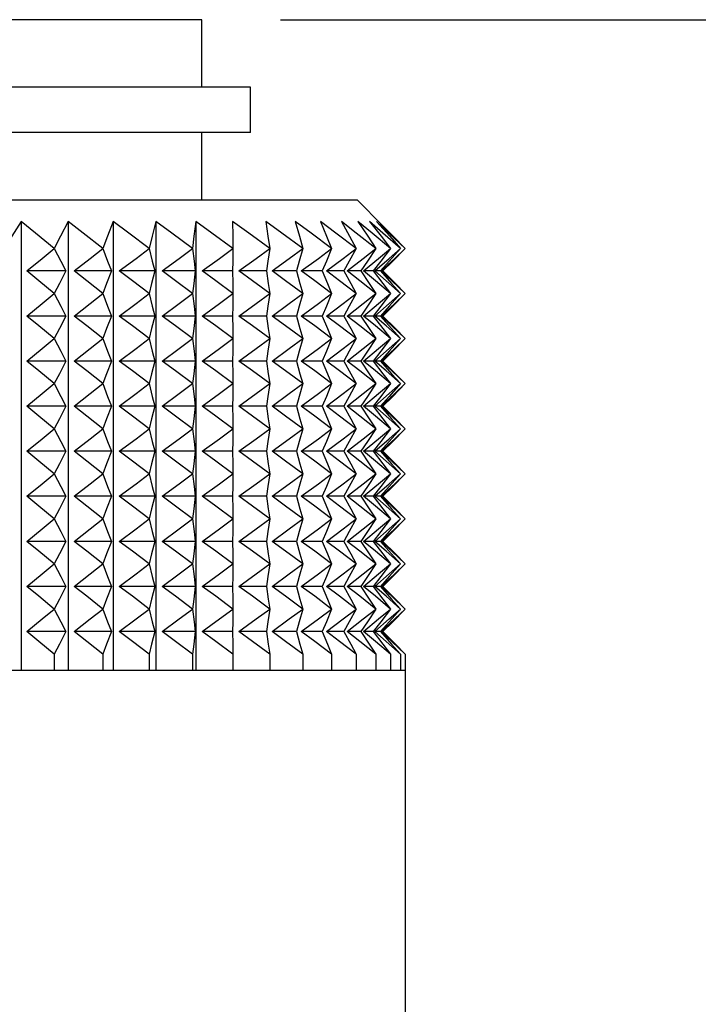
# Model space of a CAD drawing. Header units: millimetres. Extents: x 0 to 489, y 0 to 378.
# Tile 8 of 27: x 118 to 137, y 170 to 198. Entities that reach past the tile are written whole.
import ezdxf

# ---------------------------------------------------------------- set-up
doc = ezdxf.new("R2010")
doc.units = ezdxf.units.MM
doc.header["$LTSCALE"] = 1.75
doc.layers.add('DIMENSIONS', color=140, linetype='Continuous', lineweight=25)
doc.styles.add('SLDTEXTSTYLE2', font='TXT', dxfattribs={"width": 0.75})
doc.dimstyles.new('SLDDIMSTYLE3', dxfattribs={"dimtxt": 5.55625, "dimasz": 5.7785, "dimexe": 0, "dimexo": 0.0625, "dimgap": 1.389063, "dimtad": 0, "dimtih": 1, "dimtoh": 1, "dimdec": 1, "dimrnd": 1e-09, "dimzin": 12, "dimdsep": 46, "dimtxsty": 'SLDTEXTSTYLE2', "dimsah": 1, "dimcen": 0.09, "dimadec": 0, "dimazin": 3, "dimtfac": 1, "dimtdec": 1, "dimtofl": 0, "dimtmove": 0, "dimatfit": 3, "dimfxl": 0, "dimfrac": 2, "dimtolj": 1, "dimtzin": 12, "dimarcsym": 0})

# ---------------------------------------------------------------- blocks, each defined once
blk = doc.blocks.new('_D_2')
at = {"layer": 'DIMENSIONS'}
for p, q in [((125.112, 198.133), (151.686, 198.133)), ((146.13, 198.133), (146.13, 180.819)), ((138.946, 170.785), (137.253, 170.785)), ((137.253, 170.785), (137.253, 161.965)), ((153.315, 170.785), (155.008, 170.785)), ((155.008, 170.785), (155.008, 161.965)), ((137.253, 161.965), (138.946, 161.965)), ((155.008, 161.965), (153.315, 161.965)), ((146.13, 143.523), (146.13, 160.836)), ((129.9, 143.523), (151.686, 143.523))]:
    blk.add_line(p, q, dxfattribs=at)
for points in [[(146.13, 198.133), (145.241, 192.354), (147.019, 192.354)], [(146.13, 143.523), (147.019, 149.301), (145.241, 149.301)]]:
    blk.add_solid(points, dxfattribs=at)
at = {"layer": 'DIMENSIONS', "char_height": 5.5562, "attachment_point": 1, "style": 'SLDTEXTSTYLE2'}
for s, insert in [('54.6', (138.946, 179.076)), ('2.15', (138.946, 169.127))]:
    blk.add_mtext(s, dxfattribs=dict(at, insert=insert))

msp = doc.modelspace()

# ---------------------------------------------------------------- linework, layer by layer
for p, q in [((122.89, 198.133), (113.39, 198.133)), ((122.89, 196.228), (122.89, 198.133)), ((124.261, 196.228), (113.39, 196.228)), ((124.261, 194.958), (124.261, 196.228)), ((124.261, 194.958), (113.39, 194.958)), ((122.89, 193.053), (122.89, 194.958)), ((113.39, 193.053), (127.264, 193.053)), ((127.991, 192.326), (127.264, 193.053)), ((117.801, 192.448), (117.801, 179.804)), ((119.125, 192.448), (119.125, 179.804)), ((120.394, 192.448), (120.394, 179.804)), ((121.596, 192.448), (121.596, 179.804)), ((122.72, 192.448), (122.72, 179.804)), ((119.059, 191.051), (117.96, 191.051)), ((120.344, 191.051), (119.291, 191.051)), ((121.563, 191.051), (120.565, 191.051)), ((122.704, 191.051), (121.771, 191.051)), ((123.757, 191.051), (122.898, 191.051)), ((124.71, 191.051), (123.933, 191.051)), ((125.556, 191.051), (124.869, 191.051)), ((126.286, 191.051), (125.694, 191.051)), ((126.893, 191.051), (126.403, 191.051)), ((127.371, 191.051), (126.987, 191.051)), ((127.717, 191.051), (127.442, 191.051)), ((127.925, 191.051), (127.764, 191.051)), ((127.995, 191.051), (127.948, 191.051)), ((119.059, 189.781), (117.96, 189.781)), ((120.344, 189.781), (119.291, 189.781)), ((121.563, 189.781), (120.565, 189.781)), ((122.704, 189.781), (121.771, 189.781)), ((123.757, 189.781), (122.898, 189.781)), ((124.71, 189.781), (123.933, 189.781)), ((125.556, 189.781), (124.869, 189.781)), ((126.286, 189.781), (125.694, 189.781)), ((126.893, 189.781), (126.403, 189.781)), ((127.371, 189.781), (126.987, 189.781)), ((127.717, 189.781), (127.442, 189.781)), ((127.925, 189.781), (127.764, 189.781)), ((127.995, 189.781), (127.948, 189.781)), ((119.059, 188.511), (117.96, 188.511)), ((120.344, 188.511), (119.291, 188.511)), ((121.563, 188.511), (120.565, 188.511)), ((122.704, 188.511), (121.771, 188.511)), ((123.757, 188.511), (122.898, 188.511)), ((124.71, 188.511), (123.933, 188.511)), ((125.556, 188.511), (124.869, 188.511)), ((126.286, 188.511), (125.694, 188.511)), ((126.893, 188.511), (126.403, 188.511)), ((127.371, 188.511), (126.987, 188.511)), ((127.717, 188.511), (127.442, 188.511)), ((127.925, 188.511), (127.764, 188.511)), ((127.995, 188.511), (127.948, 188.511)), ((119.059, 187.241), (117.96, 187.241)), ((120.344, 187.241), (119.291, 187.241)), ((121.563, 187.241), (120.565, 187.241)), ((122.704, 187.241), (121.771, 187.241)), ((123.757, 187.241), (122.898, 187.241)), ((124.71, 187.241), (123.933, 187.241)), ((125.556, 187.241), (124.869, 187.241)), ((126.286, 187.241), (125.694, 187.241)), ((126.893, 187.241), (126.403, 187.241)), ((127.371, 187.241), (126.987, 187.241)), ((127.717, 187.241), (127.442, 187.241)), ((127.925, 187.241), (127.764, 187.241)), ((127.995, 187.241), (127.948, 187.241)), ((119.059, 185.971), (117.96, 185.971)), ((120.344, 185.971), (119.291, 185.971)), ((121.563, 185.971), (120.565, 185.971)), ((122.704, 185.971), (121.771, 185.971)), ((123.757, 185.971), (122.898, 185.971)), ((124.71, 185.971), (123.933, 185.971)), ((125.556, 185.971), (124.869, 185.971)), ((126.286, 185.971), (125.694, 185.971)), ((126.893, 185.971), (126.403, 185.971)), ((127.371, 185.971), (126.987, 185.971)), ((127.717, 185.971), (127.442, 185.971)), ((127.925, 185.971), (127.764, 185.971)), ((127.995, 185.971), (127.948, 185.971)), ((119.059, 184.701), (117.96, 184.701)), ((120.344, 184.701), (119.291, 184.701)), ((121.563, 184.701), (120.565, 184.701)), ((122.704, 184.701), (121.771, 184.701)), ((123.757, 184.701), (122.898, 184.701)), ((124.71, 184.701), (123.933, 184.701)), ((125.556, 184.701), (124.869, 184.701)), ((126.286, 184.701), (125.694, 184.701)), ((126.893, 184.701), (126.403, 184.701)), ((127.371, 184.701), (126.987, 184.701)), ((127.717, 184.701), (127.442, 184.701)), ((127.925, 184.701), (127.764, 184.701)), ((127.995, 184.701), (127.948, 184.701)), ((119.059, 183.431), (117.96, 183.431)), ((120.344, 183.431), (119.291, 183.431)), ((121.563, 183.431), (120.565, 183.431)), ((122.704, 183.431), (121.771, 183.431)), ((123.757, 183.431), (122.898, 183.431)), ((124.71, 183.431), (123.933, 183.431)), ((125.556, 183.431), (124.869, 183.431)), ((126.286, 183.431), (125.694, 183.431)), ((126.893, 183.431), (126.403, 183.431)), ((127.371, 183.431), (126.987, 183.431)), ((127.717, 183.431), (127.442, 183.431)), ((127.925, 183.431), (127.764, 183.431)), ((127.995, 183.431), (127.948, 183.431)), ((119.059, 182.161), (117.96, 182.161)), ((120.344, 182.161), (119.291, 182.161)), ((121.563, 182.161), (120.565, 182.161)), ((122.704, 182.161), (121.771, 182.161)), ((123.757, 182.161), (122.898, 182.161)), ((124.71, 182.161), (123.933, 182.161)), ((125.556, 182.161), (124.869, 182.161)), ((126.286, 182.161), (125.694, 182.161)), ((126.893, 182.161), (126.403, 182.161)), ((127.371, 182.161), (126.987, 182.161)), ((127.717, 182.161), (127.442, 182.161)), ((127.925, 182.161), (127.764, 182.161)), ((127.995, 182.161), (127.948, 182.161)), ((119.059, 180.891), (117.96, 180.891)), ((120.344, 180.891), (119.291, 180.891)), ((121.563, 180.891), (120.565, 180.891)), ((122.704, 180.891), (121.771, 180.891)), ((123.757, 180.891), (122.898, 180.891)), ((124.71, 180.891), (123.933, 180.891)), ((125.556, 180.891), (124.869, 180.891)), ((126.286, 180.891), (125.694, 180.891)), ((126.893, 180.891), (126.403, 180.891)), ((127.371, 180.891), (126.987, 180.891)), ((127.717, 180.891), (127.442, 180.891)), ((127.925, 180.891), (127.764, 180.891)), ((127.995, 180.891), (127.948, 180.891)), ((118.736, 180.256), (118.736, 179.804)), ((120.102, 180.256), (120.102, 179.804)), ((121.404, 180.256), (121.404, 179.804)), ((122.63, 180.256), (122.63, 179.804)), ((123.768, 180.256), (123.768, 179.804)), ((124.806, 180.256), (124.806, 179.804)), ((125.736, 180.256), (125.736, 179.804)), ((126.549, 180.256), (126.549, 179.804)), ((127.236, 180.256), (127.236, 179.804)), ((127.791, 180.256), (127.791, 179.804)), ((128.208, 180.256), (128.208, 179.804)), ((128.485, 180.256), (128.485, 179.804)), ((128.618, 180.256), (128.618, 179.804)), ((117.319, 179.804), (118.736, 179.804)), ((118.736, 179.804), (120.102, 179.804)), ((120.102, 179.804), (121.404, 179.804)), ((121.404, 179.804), (122.63, 179.804)), ((122.63, 179.804), (123.768, 179.804)), ((123.768, 179.804), (124.806, 179.804)), ((124.806, 179.804), (125.736, 179.804)), ((125.736, 179.804), (126.549, 179.804)), ((126.549, 179.804), (127.236, 179.804)), ((127.236, 179.804), (127.791, 179.804)), ((127.791, 179.804), (128.208, 179.804)), ((128.208, 179.804), (128.485, 179.804)), ((128.485, 179.804), (128.618, 179.804)), ((128.618, 179.804), (128.63, 179.804)), ((128.63, 153.429), (128.63, 179.804))]:
    msp.add_line(p, q)
at = {"flags": 128}
for points in [[(117.801, 192.448), (117.534, 192.03), (117.319, 191.686)], [(118.736, 191.686), (118.208, 192.121), (117.801, 192.448)], [(119.125, 192.448), (118.909, 192.03), (118.736, 191.686)], [(120.102, 191.686), (119.55, 192.121), (119.125, 192.448)], [(120.394, 192.448), (120.232, 192.03), (120.102, 191.686)], [(121.404, 191.686), (120.833, 192.121), (120.394, 192.448)], [(121.596, 192.448), (121.489, 192.03), (121.404, 191.686)], [(122.63, 191.686), (122.045, 192.121), (121.596, 192.448)], [(122.72, 192.448), (122.67, 192.03), (122.63, 191.686)], [(123.768, 191.686), (123.175, 192.121), (122.72, 192.448)], [(124.806, 191.686), (124.212, 192.121), (123.755, 192.448)], [(123.755, 192.448), (123.762, 192.03), (123.768, 191.686)], [(125.736, 191.686), (125.145, 192.121), (124.691, 192.448)], [(124.691, 192.448), (124.755, 192.03), (124.806, 191.686)], [(126.549, 191.686), (125.967, 192.121), (125.519, 192.448)], [(125.519, 192.448), (125.64, 192.03), (125.736, 191.686)], [(127.236, 191.686), (126.669, 192.121), (126.232, 192.448)], [(126.232, 192.448), (126.408, 192.03), (126.549, 191.686)], [(127.791, 191.686), (127.244, 192.121), (126.823, 192.448)], [(126.823, 192.448), (127.052, 192.03), (127.236, 191.686)], [(128.208, 191.686), (127.687, 192.121), (127.286, 192.448)], [(127.286, 192.448), (127.566, 192.03), (127.791, 191.686)], [(128.485, 191.686), (127.994, 192.121), (127.616, 192.448)], [(127.616, 192.448), (127.945, 192.03), (128.208, 191.686)], [(128.618, 191.686), (128.161, 192.121), (127.81, 192.448)], [(127.81, 192.448), (128.185, 192.03), (128.485, 191.686)], [(127.99, 192.325), (128.284, 192.03), (128.618, 191.686)], [(117.96, 191.051), (118.396, 191.405), (118.736, 191.686)], [(118.736, 191.686), (118.916, 191.328), (119.059, 191.051)], [(119.291, 191.051), (119.747, 191.405), (120.102, 191.686)], [(120.102, 191.686), (120.237, 191.328), (120.344, 191.051)], [(120.565, 191.051), (121.037, 191.405), (121.404, 191.686)], [(121.404, 191.686), (121.493, 191.328), (121.563, 191.051)], [(121.771, 191.051), (122.254, 191.405), (122.63, 191.686)], [(122.63, 191.686), (122.671, 191.328), (122.704, 191.051)], [(122.898, 191.051), (123.386, 191.405), (123.768, 191.686)], [(123.768, 191.686), (123.762, 191.328), (123.757, 191.051)], [(123.933, 191.051), (124.424, 191.405), (124.806, 191.686)], [(124.806, 191.686), (124.753, 191.328), (124.71, 191.051)], [(124.869, 191.051), (125.356, 191.405), (125.736, 191.686)], [(125.736, 191.686), (125.636, 191.328), (125.556, 191.051)], [(125.694, 191.051), (126.174, 191.405), (126.549, 191.686)], [(126.549, 191.686), (126.402, 191.328), (126.286, 191.051)], [(126.403, 191.051), (126.871, 191.405), (127.236, 191.686)], [(127.236, 191.686), (127.044, 191.328), (126.893, 191.051)], [(126.987, 191.051), (127.438, 191.405), (127.791, 191.686)], [(127.791, 191.686), (127.557, 191.328), (127.371, 191.051)], [(127.442, 191.051), (127.873, 191.405), (128.208, 191.686)], [(128.208, 191.686), (127.934, 191.328), (127.717, 191.051)], [(127.764, 191.051), (128.169, 191.405), (128.485, 191.686)], [(128.485, 191.686), (128.172, 191.328), (127.925, 191.051)], [(127.948, 191.051), (128.324, 191.405), (128.618, 191.686)], [(128.618, 191.686), (128.27, 191.328), (127.995, 191.051)], [(118.736, 190.416), (118.303, 190.774), (117.96, 191.051)], [(119.059, 191.051), (118.878, 190.697), (118.736, 190.416)], [(120.102, 190.416), (119.649, 190.774), (119.291, 191.051)], [(120.344, 191.051), (120.208, 190.697), (120.102, 190.416)], [(121.404, 190.416), (120.936, 190.774), (120.565, 191.051)], [(121.563, 191.051), (121.474, 190.697), (121.404, 190.416)], [(122.63, 190.416), (122.151, 190.774), (121.771, 191.051)], [(122.704, 191.051), (122.663, 190.697), (122.63, 190.416)], [(123.768, 190.416), (123.282, 190.774), (122.898, 191.051)], [(123.757, 191.051), (123.763, 190.697), (123.768, 190.416)], [(124.806, 190.416), (124.319, 190.774), (123.933, 191.051)], [(124.71, 191.051), (124.764, 190.697), (124.806, 190.416)], [(125.736, 190.416), (125.252, 190.774), (124.869, 191.051)], [(125.556, 191.051), (125.657, 190.697), (125.736, 190.416)], [(126.549, 190.416), (126.072, 190.774), (125.694, 191.051)], [(126.286, 191.051), (126.434, 190.697), (126.549, 190.416)], [(127.236, 190.416), (126.771, 190.774), (126.403, 191.051)], [(126.893, 191.051), (127.085, 190.697), (127.236, 190.416)], [(127.791, 190.416), (127.342, 190.774), (126.987, 191.051)], [(127.371, 191.051), (127.607, 190.697), (127.791, 190.416)], [(128.208, 190.416), (127.781, 190.774), (127.442, 191.051)], [(127.717, 191.051), (127.993, 190.697), (128.208, 190.416)], [(128.485, 190.416), (128.082, 190.774), (127.764, 191.051)], [(127.925, 191.051), (128.239, 190.697), (128.485, 190.416)], [(128.618, 190.416), (128.244, 190.774), (127.948, 191.051)], [(127.995, 191.051), (128.345, 190.697), (128.618, 190.416)], [(117.96, 189.781), (118.396, 190.135), (118.736, 190.416)], [(118.736, 190.416), (118.916, 190.058), (119.059, 189.781)], [(119.291, 189.781), (119.747, 190.135), (120.102, 190.416)], [(120.102, 190.416), (120.237, 190.058), (120.344, 189.781)], [(120.565, 189.781), (121.037, 190.135), (121.404, 190.416)], [(121.404, 190.416), (121.493, 190.058), (121.563, 189.781)], [(121.771, 189.781), (122.254, 190.135), (122.63, 190.416)], [(122.63, 190.416), (122.671, 190.058), (122.704, 189.781)], [(122.898, 189.781), (123.386, 190.135), (123.768, 190.416)], [(123.768, 190.416), (123.762, 190.058), (123.757, 189.781)], [(123.933, 189.781), (124.424, 190.135), (124.806, 190.416)], [(124.806, 190.416), (124.753, 190.058), (124.71, 189.781)], [(124.869, 189.781), (125.356, 190.135), (125.736, 190.416)], [(125.736, 190.416), (125.636, 190.058), (125.556, 189.781)], [(125.694, 189.781), (126.174, 190.135), (126.549, 190.416)], [(126.549, 190.416), (126.402, 190.058), (126.286, 189.781)], [(126.403, 189.781), (126.871, 190.135), (127.236, 190.416)], [(127.236, 190.416), (127.044, 190.058), (126.893, 189.781)], [(126.987, 189.781), (127.438, 190.135), (127.791, 190.416)], [(127.791, 190.416), (127.557, 190.058), (127.371, 189.781)], [(127.442, 189.781), (127.873, 190.135), (128.208, 190.416)], [(128.208, 190.416), (127.934, 190.058), (127.717, 189.781)], [(127.764, 189.781), (128.169, 190.135), (128.485, 190.416)], [(128.485, 190.416), (128.172, 190.058), (127.925, 189.781)], [(127.948, 189.781), (128.324, 190.135), (128.618, 190.416)], [(128.618, 190.416), (128.27, 190.058), (127.995, 189.781)], [(118.736, 189.146), (118.303, 189.504), (117.96, 189.781)], [(119.059, 189.781), (118.878, 189.427), (118.736, 189.146)], [(120.102, 189.146), (119.649, 189.504), (119.291, 189.781)], [(120.344, 189.781), (120.208, 189.427), (120.102, 189.146)], [(121.404, 189.146), (120.936, 189.504), (120.565, 189.781)], [(121.563, 189.781), (121.474, 189.427), (121.404, 189.146)], [(122.63, 189.146), (122.151, 189.504), (121.771, 189.781)], [(122.704, 189.781), (122.663, 189.427), (122.63, 189.146)], [(123.768, 189.146), (123.282, 189.504), (122.898, 189.781)], [(123.757, 189.781), (123.763, 189.427), (123.768, 189.146)], [(124.806, 189.146), (124.319, 189.504), (123.933, 189.781)], [(124.71, 189.781), (124.764, 189.427), (124.806, 189.146)], [(125.736, 189.146), (125.252, 189.504), (124.869, 189.781)], [(125.556, 189.781), (125.657, 189.427), (125.736, 189.146)], [(126.549, 189.146), (126.072, 189.504), (125.694, 189.781)], [(126.286, 189.781), (126.434, 189.427), (126.549, 189.146)], [(127.236, 189.146), (126.771, 189.504), (126.403, 189.781)], [(126.893, 189.781), (127.085, 189.427), (127.236, 189.146)], [(127.791, 189.146), (127.342, 189.504), (126.987, 189.781)], [(127.371, 189.781), (127.607, 189.427), (127.791, 189.146)], [(128.208, 189.146), (127.781, 189.504), (127.442, 189.781)], [(127.717, 189.781), (127.993, 189.427), (128.208, 189.146)], [(128.485, 189.146), (128.082, 189.504), (127.764, 189.781)], [(127.925, 189.781), (128.239, 189.427), (128.485, 189.146)], [(128.618, 189.146), (128.244, 189.504), (127.948, 189.781)], [(127.995, 189.781), (128.345, 189.427), (128.618, 189.146)], [(117.96, 188.511), (118.396, 188.865), (118.736, 189.146)], [(118.736, 189.146), (118.916, 188.788), (119.059, 188.511)], [(119.291, 188.511), (119.747, 188.865), (120.102, 189.146)], [(120.102, 189.146), (120.237, 188.788), (120.344, 188.511)], [(120.565, 188.511), (121.037, 188.865), (121.404, 189.146)], [(121.404, 189.146), (121.493, 188.788), (121.563, 188.511)], [(121.771, 188.511), (122.254, 188.865), (122.63, 189.146)], [(122.63, 189.146), (122.671, 188.788), (122.704, 188.511)], [(122.898, 188.511), (123.386, 188.865), (123.768, 189.146)], [(123.768, 189.146), (123.762, 188.788), (123.757, 188.511)], [(123.933, 188.511), (124.424, 188.865), (124.806, 189.146)], [(124.806, 189.146), (124.753, 188.788), (124.71, 188.511)], [(124.869, 188.511), (125.356, 188.865), (125.736, 189.146)], [(125.736, 189.146), (125.636, 188.788), (125.556, 188.511)], [(125.694, 188.511), (126.174, 188.865), (126.549, 189.146)], [(126.549, 189.146), (126.402, 188.788), (126.286, 188.511)], [(126.403, 188.511), (126.871, 188.865), (127.236, 189.146)], [(127.236, 189.146), (127.044, 188.788), (126.893, 188.511)], [(126.987, 188.511), (127.438, 188.865), (127.791, 189.146)], [(127.791, 189.146), (127.557, 188.788), (127.371, 188.511)], [(127.442, 188.511), (127.873, 188.865), (128.208, 189.146)], [(128.208, 189.146), (127.934, 188.788), (127.717, 188.511)], [(127.764, 188.511), (128.169, 188.865), (128.485, 189.146)], [(128.485, 189.146), (128.172, 188.788), (127.925, 188.511)], [(127.948, 188.511), (128.324, 188.865), (128.618, 189.146)], [(128.618, 189.146), (128.27, 188.788), (127.995, 188.511)], [(118.736, 187.876), (118.303, 188.234), (117.96, 188.511)], [(119.059, 188.511), (118.878, 188.157), (118.736, 187.876)], [(120.102, 187.876), (119.649, 188.234), (119.291, 188.511)], [(120.344, 188.511), (120.208, 188.157), (120.102, 187.876)], [(121.404, 187.876), (120.936, 188.234), (120.565, 188.511)], [(121.563, 188.511), (121.474, 188.157), (121.404, 187.876)], [(122.63, 187.876), (122.151, 188.234), (121.771, 188.511)], [(122.704, 188.511), (122.663, 188.157), (122.63, 187.876)], [(123.768, 187.876), (123.282, 188.234), (122.898, 188.511)], [(123.757, 188.511), (123.763, 188.157), (123.768, 187.876)], [(124.806, 187.876), (124.319, 188.234), (123.933, 188.511)], [(124.71, 188.511), (124.764, 188.157), (124.806, 187.876)], [(125.736, 187.876), (125.252, 188.234), (124.869, 188.511)], [(125.556, 188.511), (125.657, 188.157), (125.736, 187.876)], [(126.549, 187.876), (126.072, 188.234), (125.694, 188.511)], [(126.286, 188.511), (126.434, 188.157), (126.549, 187.876)], [(127.236, 187.876), (126.771, 188.234), (126.403, 188.511)], [(126.893, 188.511), (127.085, 188.157), (127.236, 187.876)], [(127.791, 187.876), (127.342, 188.234), (126.987, 188.511)], [(127.371, 188.511), (127.607, 188.157), (127.791, 187.876)], [(128.208, 187.876), (127.781, 188.234), (127.442, 188.511)], [(127.717, 188.511), (127.993, 188.157), (128.208, 187.876)], [(128.485, 187.876), (128.082, 188.234), (127.764, 188.511)], [(127.925, 188.511), (128.239, 188.157), (128.485, 187.876)], [(128.618, 187.876), (128.244, 188.234), (127.948, 188.511)], [(127.995, 188.511), (128.345, 188.157), (128.618, 187.876)], [(117.96, 187.241), (118.396, 187.595), (118.736, 187.876)], [(118.736, 187.876), (118.916, 187.518), (119.059, 187.241)], [(119.291, 187.241), (119.747, 187.595), (120.102, 187.876)], [(120.102, 187.876), (120.237, 187.518), (120.344, 187.241)], [(120.565, 187.241), (121.037, 187.595), (121.404, 187.876)], [(121.404, 187.876), (121.493, 187.518), (121.563, 187.241)], [(121.771, 187.241), (122.254, 187.595), (122.63, 187.876)], [(122.63, 187.876), (122.671, 187.518), (122.704, 187.241)], [(122.898, 187.241), (123.386, 187.595), (123.768, 187.876)], [(123.768, 187.876), (123.762, 187.518), (123.757, 187.241)], [(123.933, 187.241), (124.424, 187.595), (124.806, 187.876)], [(124.806, 187.876), (124.753, 187.518), (124.71, 187.241)], [(124.869, 187.241), (125.356, 187.595), (125.736, 187.876)], [(125.736, 187.876), (125.636, 187.518), (125.556, 187.241)], [(125.694, 187.241), (126.174, 187.595), (126.549, 187.876)], [(126.549, 187.876), (126.402, 187.518), (126.286, 187.241)], [(126.403, 187.241), (126.871, 187.595), (127.236, 187.876)], [(127.236, 187.876), (127.044, 187.518), (126.893, 187.241)], [(126.987, 187.241), (127.438, 187.595), (127.791, 187.876)], [(127.791, 187.876), (127.557, 187.518), (127.371, 187.241)], [(127.442, 187.241), (127.873, 187.595), (128.208, 187.876)], [(128.208, 187.876), (127.934, 187.518), (127.717, 187.241)], [(127.764, 187.241), (128.169, 187.595), (128.485, 187.876)], [(128.485, 187.876), (128.172, 187.518), (127.925, 187.241)], [(127.948, 187.241), (128.324, 187.595), (128.618, 187.876)], [(128.618, 187.876), (128.27, 187.518), (127.995, 187.241)], [(118.736, 186.606), (118.303, 186.964), (117.96, 187.241)], [(119.059, 187.241), (118.878, 186.887), (118.736, 186.606)], [(120.102, 186.606), (119.649, 186.964), (119.291, 187.241)], [(120.344, 187.241), (120.208, 186.887), (120.102, 186.606)], [(121.404, 186.606), (120.936, 186.964), (120.565, 187.241)], [(121.563, 187.241), (121.474, 186.887), (121.404, 186.606)], [(122.63, 186.606), (122.151, 186.964), (121.771, 187.241)], [(122.704, 187.241), (122.663, 186.887), (122.63, 186.606)], [(123.768, 186.606), (123.282, 186.964), (122.898, 187.241)], [(123.757, 187.241), (123.763, 186.887), (123.768, 186.606)], [(124.806, 186.606), (124.319, 186.964), (123.933, 187.241)], [(124.71, 187.241), (124.764, 186.887), (124.806, 186.606)], [(125.736, 186.606), (125.252, 186.964), (124.869, 187.241)], [(125.556, 187.241), (125.657, 186.887), (125.736, 186.606)], [(126.549, 186.606), (126.072, 186.964), (125.694, 187.241)], [(126.286, 187.241), (126.434, 186.887), (126.549, 186.606)], [(127.236, 186.606), (126.771, 186.964), (126.403, 187.241)], [(126.893, 187.241), (127.085, 186.887), (127.236, 186.606)], [(127.791, 186.606), (127.342, 186.964), (126.987, 187.241)], [(127.371, 187.241), (127.607, 186.887), (127.791, 186.606)], [(128.208, 186.606), (127.781, 186.964), (127.442, 187.241)], [(127.717, 187.241), (127.993, 186.887), (128.208, 186.606)], [(128.485, 186.606), (128.082, 186.964), (127.764, 187.241)], [(127.925, 187.241), (128.239, 186.887), (128.485, 186.606)], [(128.618, 186.606), (128.244, 186.964), (127.948, 187.241)], [(127.995, 187.241), (128.345, 186.887), (128.618, 186.606)], [(117.96, 185.971), (118.396, 186.325), (118.736, 186.606)], [(118.736, 186.606), (118.916, 186.248), (119.059, 185.971)], [(119.291, 185.971), (119.747, 186.325), (120.102, 186.606)], [(120.102, 186.606), (120.237, 186.248), (120.344, 185.971)], [(120.565, 185.971), (121.037, 186.325), (121.404, 186.606)], [(121.404, 186.606), (121.493, 186.248), (121.563, 185.971)], [(121.771, 185.971), (122.254, 186.325), (122.63, 186.606)], [(122.63, 186.606), (122.671, 186.248), (122.704, 185.971)], [(122.898, 185.971), (123.386, 186.325), (123.768, 186.606)], [(123.768, 186.606), (123.762, 186.248), (123.757, 185.971)], [(123.933, 185.971), (124.424, 186.325), (124.806, 186.606)], [(124.806, 186.606), (124.753, 186.248), (124.71, 185.971)], [(124.869, 185.971), (125.356, 186.325), (125.736, 186.606)], [(125.736, 186.606), (125.636, 186.248), (125.556, 185.971)], [(125.694, 185.971), (126.174, 186.325), (126.549, 186.606)], [(126.549, 186.606), (126.402, 186.248), (126.286, 185.971)], [(126.403, 185.971), (126.871, 186.325), (127.236, 186.606)], [(127.236, 186.606), (127.044, 186.248), (126.893, 185.971)], [(126.987, 185.971), (127.438, 186.325), (127.791, 186.606)], [(127.791, 186.606), (127.557, 186.248), (127.371, 185.971)], [(127.442, 185.971), (127.873, 186.325), (128.208, 186.606)], [(128.208, 186.606), (127.934, 186.248), (127.717, 185.971)], [(127.764, 185.971), (128.169, 186.325), (128.485, 186.606)], [(128.485, 186.606), (128.172, 186.248), (127.925, 185.971)], [(127.948, 185.971), (128.324, 186.325), (128.618, 186.606)], [(128.618, 186.606), (128.27, 186.248), (127.995, 185.971)], [(118.736, 185.336), (118.303, 185.694), (117.96, 185.971)], [(119.059, 185.971), (118.878, 185.617), (118.736, 185.336)], [(120.102, 185.336), (119.649, 185.694), (119.291, 185.971)], [(120.344, 185.971), (120.208, 185.617), (120.102, 185.336)], [(121.404, 185.336), (120.936, 185.694), (120.565, 185.971)], [(121.563, 185.971), (121.474, 185.617), (121.404, 185.336)], [(122.63, 185.336), (122.151, 185.694), (121.771, 185.971)], [(122.704, 185.971), (122.663, 185.617), (122.63, 185.336)], [(123.768, 185.336), (123.282, 185.694), (122.898, 185.971)], [(123.757, 185.971), (123.763, 185.617), (123.768, 185.336)], [(124.806, 185.336), (124.319, 185.694), (123.933, 185.971)], [(124.71, 185.971), (124.764, 185.617), (124.806, 185.336)], [(125.736, 185.336), (125.252, 185.694), (124.869, 185.971)], [(125.556, 185.971), (125.657, 185.617), (125.736, 185.336)], [(126.549, 185.336), (126.072, 185.694), (125.694, 185.971)], [(126.286, 185.971), (126.434, 185.617), (126.549, 185.336)], [(127.236, 185.336), (126.771, 185.694), (126.403, 185.971)], [(126.893, 185.971), (127.085, 185.617), (127.236, 185.336)], [(127.791, 185.336), (127.342, 185.694), (126.987, 185.971)], [(127.371, 185.971), (127.607, 185.617), (127.791, 185.336)], [(128.208, 185.336), (127.781, 185.694), (127.442, 185.971)], [(127.717, 185.971), (127.993, 185.617), (128.208, 185.336)], [(128.485, 185.336), (128.082, 185.694), (127.764, 185.971)], [(127.925, 185.971), (128.239, 185.617), (128.485, 185.336)], [(128.618, 185.336), (128.244, 185.694), (127.948, 185.971)], [(127.995, 185.971), (128.345, 185.617), (128.618, 185.336)], [(117.96, 184.701), (118.396, 185.055), (118.736, 185.336)], [(118.736, 185.336), (118.916, 184.978), (119.059, 184.701)], [(119.291, 184.701), (119.747, 185.055), (120.102, 185.336)], [(120.102, 185.336), (120.237, 184.978), (120.344, 184.701)], [(120.565, 184.701), (121.037, 185.055), (121.404, 185.336)], [(121.404, 185.336), (121.493, 184.978), (121.563, 184.701)], [(121.771, 184.701), (122.254, 185.055), (122.63, 185.336)], [(122.63, 185.336), (122.671, 184.978), (122.704, 184.701)], [(122.898, 184.701), (123.386, 185.055), (123.768, 185.336)], [(123.768, 185.336), (123.762, 184.978), (123.757, 184.701)], [(123.933, 184.701), (124.424, 185.055), (124.806, 185.336)], [(124.806, 185.336), (124.753, 184.978), (124.71, 184.701)], [(124.869, 184.701), (125.356, 185.055), (125.736, 185.336)], [(125.736, 185.336), (125.636, 184.978), (125.556, 184.701)], [(125.694, 184.701), (126.174, 185.055), (126.549, 185.336)], [(126.549, 185.336), (126.402, 184.978), (126.286, 184.701)], [(126.403, 184.701), (126.871, 185.055), (127.236, 185.336)], [(127.236, 185.336), (127.044, 184.978), (126.893, 184.701)], [(126.987, 184.701), (127.438, 185.055), (127.791, 185.336)], [(127.791, 185.336), (127.557, 184.978), (127.371, 184.701)], [(127.442, 184.701), (127.873, 185.055), (128.208, 185.336)], [(128.208, 185.336), (127.934, 184.978), (127.717, 184.701)], [(127.764, 184.701), (128.169, 185.055), (128.485, 185.336)], [(128.485, 185.336), (128.172, 184.978), (127.925, 184.701)], [(127.948, 184.701), (128.324, 185.055), (128.618, 185.336)], [(128.618, 185.336), (128.27, 184.978), (127.995, 184.701)], [(118.736, 184.066), (118.303, 184.424), (117.96, 184.701)], [(119.059, 184.701), (118.878, 184.347), (118.736, 184.066)], [(120.102, 184.066), (119.649, 184.424), (119.291, 184.701)], [(120.344, 184.701), (120.208, 184.347), (120.102, 184.066)], [(121.404, 184.066), (120.936, 184.424), (120.565, 184.701)], [(121.563, 184.701), (121.474, 184.347), (121.404, 184.066)], [(122.63, 184.066), (122.151, 184.424), (121.771, 184.701)], [(122.704, 184.701), (122.663, 184.347), (122.63, 184.066)], [(123.768, 184.066), (123.282, 184.424), (122.898, 184.701)], [(123.757, 184.701), (123.763, 184.347), (123.768, 184.066)], [(124.806, 184.066), (124.319, 184.424), (123.933, 184.701)], [(124.71, 184.701), (124.764, 184.347), (124.806, 184.066)], [(125.736, 184.066), (125.252, 184.424), (124.869, 184.701)], [(125.556, 184.701), (125.657, 184.347), (125.736, 184.066)], [(126.549, 184.066), (126.072, 184.424), (125.694, 184.701)], [(126.286, 184.701), (126.434, 184.347), (126.549, 184.066)], [(127.236, 184.066), (126.771, 184.424), (126.403, 184.701)], [(126.893, 184.701), (127.085, 184.347), (127.236, 184.066)], [(127.791, 184.066), (127.342, 184.424), (126.987, 184.701)], [(127.371, 184.701), (127.607, 184.347), (127.791, 184.066)], [(128.208, 184.066), (127.781, 184.424), (127.442, 184.701)], [(127.717, 184.701), (127.993, 184.347), (128.208, 184.066)], [(128.485, 184.066), (128.082, 184.424), (127.764, 184.701)], [(127.925, 184.701), (128.239, 184.347), (128.485, 184.066)], [(128.618, 184.066), (128.244, 184.424), (127.948, 184.701)], [(127.995, 184.701), (128.345, 184.347), (128.618, 184.066)], [(117.96, 183.431), (118.396, 183.785), (118.736, 184.066)], [(118.736, 184.066), (118.916, 183.708), (119.059, 183.431)], [(119.291, 183.431), (119.747, 183.785), (120.102, 184.066)], [(120.102, 184.066), (120.237, 183.708), (120.344, 183.431)], [(120.565, 183.431), (121.037, 183.785), (121.404, 184.066)], [(121.404, 184.066), (121.493, 183.708), (121.563, 183.431)], [(121.771, 183.431), (122.254, 183.785), (122.63, 184.066)], [(122.63, 184.066), (122.671, 183.708), (122.704, 183.431)], [(122.898, 183.431), (123.386, 183.785), (123.768, 184.066)], [(123.768, 184.066), (123.762, 183.708), (123.757, 183.431)], [(123.933, 183.431), (124.424, 183.785), (124.806, 184.066)], [(124.806, 184.066), (124.753, 183.708), (124.71, 183.431)], [(124.869, 183.431), (125.356, 183.785), (125.736, 184.066)], [(125.736, 184.066), (125.636, 183.708), (125.556, 183.431)], [(125.694, 183.431), (126.174, 183.785), (126.549, 184.066)], [(126.549, 184.066), (126.402, 183.708), (126.286, 183.431)], [(126.403, 183.431), (126.871, 183.785), (127.236, 184.066)], [(127.236, 184.066), (127.044, 183.708), (126.893, 183.431)], [(126.987, 183.431), (127.438, 183.785), (127.791, 184.066)], [(127.791, 184.066), (127.557, 183.708), (127.371, 183.431)], [(127.442, 183.431), (127.873, 183.785), (128.208, 184.066)], [(128.208, 184.066), (127.934, 183.708), (127.717, 183.431)], [(127.764, 183.431), (128.169, 183.785), (128.485, 184.066)], [(128.485, 184.066), (128.172, 183.708), (127.925, 183.431)], [(127.948, 183.431), (128.324, 183.785), (128.618, 184.066)], [(128.618, 184.066), (128.27, 183.708), (127.995, 183.431)], [(118.736, 182.796), (118.303, 183.154), (117.96, 183.431)], [(119.059, 183.431), (118.878, 183.077), (118.736, 182.796)], [(120.102, 182.796), (119.649, 183.154), (119.291, 183.431)], [(120.344, 183.431), (120.208, 183.077), (120.102, 182.796)], [(121.404, 182.796), (120.936, 183.154), (120.565, 183.431)], [(121.563, 183.431), (121.474, 183.077), (121.404, 182.796)], [(122.63, 182.796), (122.151, 183.154), (121.771, 183.431)], [(122.704, 183.431), (122.663, 183.077), (122.63, 182.796)], [(123.768, 182.796), (123.282, 183.154), (122.898, 183.431)], [(123.757, 183.431), (123.763, 183.077), (123.768, 182.796)], [(124.806, 182.796), (124.319, 183.154), (123.933, 183.431)], [(124.71, 183.431), (124.764, 183.077), (124.806, 182.796)], [(125.736, 182.796), (125.252, 183.154), (124.869, 183.431)], [(125.556, 183.431), (125.657, 183.077), (125.736, 182.796)], [(126.549, 182.796), (126.072, 183.154), (125.694, 183.431)], [(126.286, 183.431), (126.434, 183.077), (126.549, 182.796)], [(127.236, 182.796), (126.771, 183.154), (126.403, 183.431)], [(126.893, 183.431), (127.085, 183.077), (127.236, 182.796)], [(127.791, 182.796), (127.342, 183.154), (126.987, 183.431)], [(127.371, 183.431), (127.607, 183.077), (127.791, 182.796)], [(128.208, 182.796), (127.781, 183.154), (127.442, 183.431)], [(127.717, 183.431), (127.993, 183.077), (128.208, 182.796)], [(128.485, 182.796), (128.082, 183.154), (127.764, 183.431)], [(127.925, 183.431), (128.239, 183.077), (128.485, 182.796)], [(128.618, 182.796), (128.244, 183.154), (127.948, 183.431)], [(127.995, 183.431), (128.345, 183.077), (128.618, 182.796)], [(117.96, 182.161), (118.396, 182.515), (118.736, 182.796)], [(118.736, 182.796), (118.916, 182.438), (119.059, 182.161)], [(119.291, 182.161), (119.747, 182.515), (120.102, 182.796)], [(120.102, 182.796), (120.237, 182.438), (120.344, 182.161)], [(120.565, 182.161), (121.037, 182.515), (121.404, 182.796)], [(121.404, 182.796), (121.493, 182.438), (121.563, 182.161)], [(121.771, 182.161), (122.254, 182.515), (122.63, 182.796)], [(122.63, 182.796), (122.671, 182.438), (122.704, 182.161)], [(122.898, 182.161), (123.386, 182.515), (123.768, 182.796)], [(123.768, 182.796), (123.762, 182.438), (123.757, 182.161)], [(123.933, 182.161), (124.424, 182.515), (124.806, 182.796)], [(124.806, 182.796), (124.753, 182.438), (124.71, 182.161)], [(124.869, 182.161), (125.356, 182.515), (125.736, 182.796)], [(125.736, 182.796), (125.636, 182.438), (125.556, 182.161)], [(125.694, 182.161), (126.174, 182.515), (126.549, 182.796)], [(126.549, 182.796), (126.402, 182.438), (126.286, 182.161)], [(126.403, 182.161), (126.871, 182.515), (127.236, 182.796)], [(127.236, 182.796), (127.044, 182.438), (126.893, 182.161)], [(126.987, 182.161), (127.438, 182.515), (127.791, 182.796)], [(127.791, 182.796), (127.557, 182.438), (127.371, 182.161)], [(127.442, 182.161), (127.873, 182.515), (128.208, 182.796)], [(128.208, 182.796), (127.934, 182.438), (127.717, 182.161)], [(127.764, 182.161), (128.169, 182.515), (128.485, 182.796)], [(128.485, 182.796), (128.172, 182.438), (127.925, 182.161)], [(127.948, 182.161), (128.324, 182.515), (128.618, 182.796)], [(128.618, 182.796), (128.27, 182.438), (127.995, 182.161)], [(118.736, 181.526), (118.303, 181.884), (117.96, 182.161)], [(119.059, 182.161), (118.878, 181.807), (118.736, 181.526)], [(120.102, 181.526), (119.649, 181.884), (119.291, 182.161)], [(120.344, 182.161), (120.208, 181.807), (120.102, 181.526)], [(121.404, 181.526), (120.936, 181.884), (120.565, 182.161)], [(121.563, 182.161), (121.474, 181.807), (121.404, 181.526)], [(122.63, 181.526), (122.151, 181.884), (121.771, 182.161)], [(122.704, 182.161), (122.663, 181.807), (122.63, 181.526)], [(123.768, 181.526), (123.282, 181.884), (122.898, 182.161)], [(123.757, 182.161), (123.763, 181.807), (123.768, 181.526)], [(124.806, 181.526), (124.319, 181.884), (123.933, 182.161)], [(124.71, 182.161), (124.764, 181.807), (124.806, 181.526)], [(125.736, 181.526), (125.252, 181.884), (124.869, 182.161)], [(125.556, 182.161), (125.657, 181.807), (125.736, 181.526)], [(126.549, 181.526), (126.072, 181.884), (125.694, 182.161)], [(126.286, 182.161), (126.434, 181.807), (126.549, 181.526)], [(127.236, 181.526), (126.771, 181.884), (126.403, 182.161)], [(126.893, 182.161), (127.085, 181.807), (127.236, 181.526)], [(127.791, 181.526), (127.342, 181.884), (126.987, 182.161)], [(127.371, 182.161), (127.607, 181.807), (127.791, 181.526)], [(128.208, 181.526), (127.781, 181.884), (127.442, 182.161)], [(127.717, 182.161), (127.993, 181.807), (128.208, 181.526)], [(128.485, 181.526), (128.082, 181.884), (127.764, 182.161)], [(127.925, 182.161), (128.239, 181.807), (128.485, 181.526)], [(128.618, 181.526), (128.244, 181.884), (127.948, 182.161)], [(127.995, 182.161), (128.345, 181.807), (128.618, 181.526)], [(117.96, 180.891), (118.396, 181.245), (118.736, 181.526)], [(118.736, 181.526), (118.916, 181.168), (119.059, 180.891)], [(119.291, 180.891), (119.747, 181.245), (120.102, 181.526)], [(120.102, 181.526), (120.237, 181.168), (120.344, 180.891)], [(120.565, 180.891), (121.037, 181.245), (121.404, 181.526)], [(121.404, 181.526), (121.493, 181.168), (121.563, 180.891)], [(121.771, 180.891), (122.254, 181.245), (122.63, 181.526)], [(122.63, 181.526), (122.671, 181.168), (122.704, 180.891)], [(122.898, 180.891), (123.386, 181.245), (123.768, 181.526)], [(123.768, 181.526), (123.762, 181.168), (123.757, 180.891)], [(123.933, 180.891), (124.424, 181.245), (124.806, 181.526)], [(124.806, 181.526), (124.753, 181.168), (124.71, 180.891)], [(124.869, 180.891), (125.356, 181.245), (125.736, 181.526)], [(125.736, 181.526), (125.636, 181.168), (125.556, 180.891)], [(125.694, 180.891), (126.174, 181.245), (126.549, 181.526)], [(126.549, 181.526), (126.402, 181.168), (126.286, 180.891)], [(126.403, 180.891), (126.871, 181.245), (127.236, 181.526)], [(127.236, 181.526), (127.044, 181.168), (126.893, 180.891)], [(126.987, 180.891), (127.438, 181.245), (127.791, 181.526)], [(127.791, 181.526), (127.557, 181.168), (127.371, 180.891)], [(127.442, 180.891), (127.873, 181.245), (128.208, 181.526)], [(128.208, 181.526), (127.934, 181.168), (127.717, 180.891)], [(127.764, 180.891), (128.169, 181.245), (128.485, 181.526)], [(128.485, 181.526), (128.172, 181.168), (127.925, 180.891)], [(127.948, 180.891), (128.324, 181.245), (128.618, 181.526)], [(128.618, 181.526), (128.27, 181.168), (127.995, 180.891)], [(118.736, 180.256), (118.303, 180.614), (117.96, 180.891)], [(119.059, 180.891), (118.878, 180.537), (118.736, 180.256)], [(120.102, 180.256), (119.649, 180.614), (119.291, 180.891)], [(120.344, 180.891), (120.208, 180.537), (120.102, 180.256)], [(121.404, 180.256), (120.936, 180.614), (120.565, 180.891)], [(121.563, 180.891), (121.474, 180.537), (121.404, 180.256)], [(122.63, 180.256), (122.151, 180.614), (121.771, 180.891)], [(122.704, 180.891), (122.663, 180.537), (122.63, 180.256)], [(123.768, 180.256), (123.282, 180.614), (122.898, 180.891)], [(123.757, 180.891), (123.763, 180.537), (123.768, 180.256)], [(124.806, 180.256), (124.319, 180.614), (123.933, 180.891)], [(124.71, 180.891), (124.764, 180.537), (124.806, 180.256)], [(125.736, 180.256), (125.252, 180.614), (124.869, 180.891)], [(125.556, 180.891), (125.657, 180.537), (125.736, 180.256)], [(126.549, 180.256), (126.072, 180.614), (125.694, 180.891)], [(126.286, 180.891), (126.434, 180.537), (126.549, 180.256)], [(127.236, 180.256), (126.771, 180.614), (126.403, 180.891)], [(126.893, 180.891), (127.085, 180.537), (127.236, 180.256)], [(127.791, 180.256), (127.342, 180.614), (126.987, 180.891)], [(127.371, 180.891), (127.607, 180.537), (127.791, 180.256)], [(128.208, 180.256), (127.781, 180.614), (127.442, 180.891)], [(127.717, 180.891), (127.993, 180.537), (128.208, 180.256)], [(128.485, 180.256), (128.082, 180.614), (127.764, 180.891)], [(127.925, 180.891), (128.239, 180.537), (128.485, 180.256)], [(128.618, 180.256), (128.244, 180.614), (127.948, 180.891)], [(127.995, 180.891), (128.345, 180.537), (128.618, 180.256)]]:
    msp.add_lwpolyline(points, dxfattribs=at)

# ---------------------------------------------------------------- dimensions: what is measured, and where the dimension line sits
at = {"layer": 'DIMENSIONS'}
dim = msp.add_linear_dim(base=(146.13, 198.133), p1=(127.678, 143.523), p2=(122.89, 198.133), angle=90, dimstyle='SLDDIMSTYLE3', dxfattribs=at)
dim.commit()
dim.dimension.update_dxf_attribs({"geometry": '_D_2', "text_midpoint": (146.13, 170.828), "dimtype": 160})

doc.saveas('drawing.dxf')
